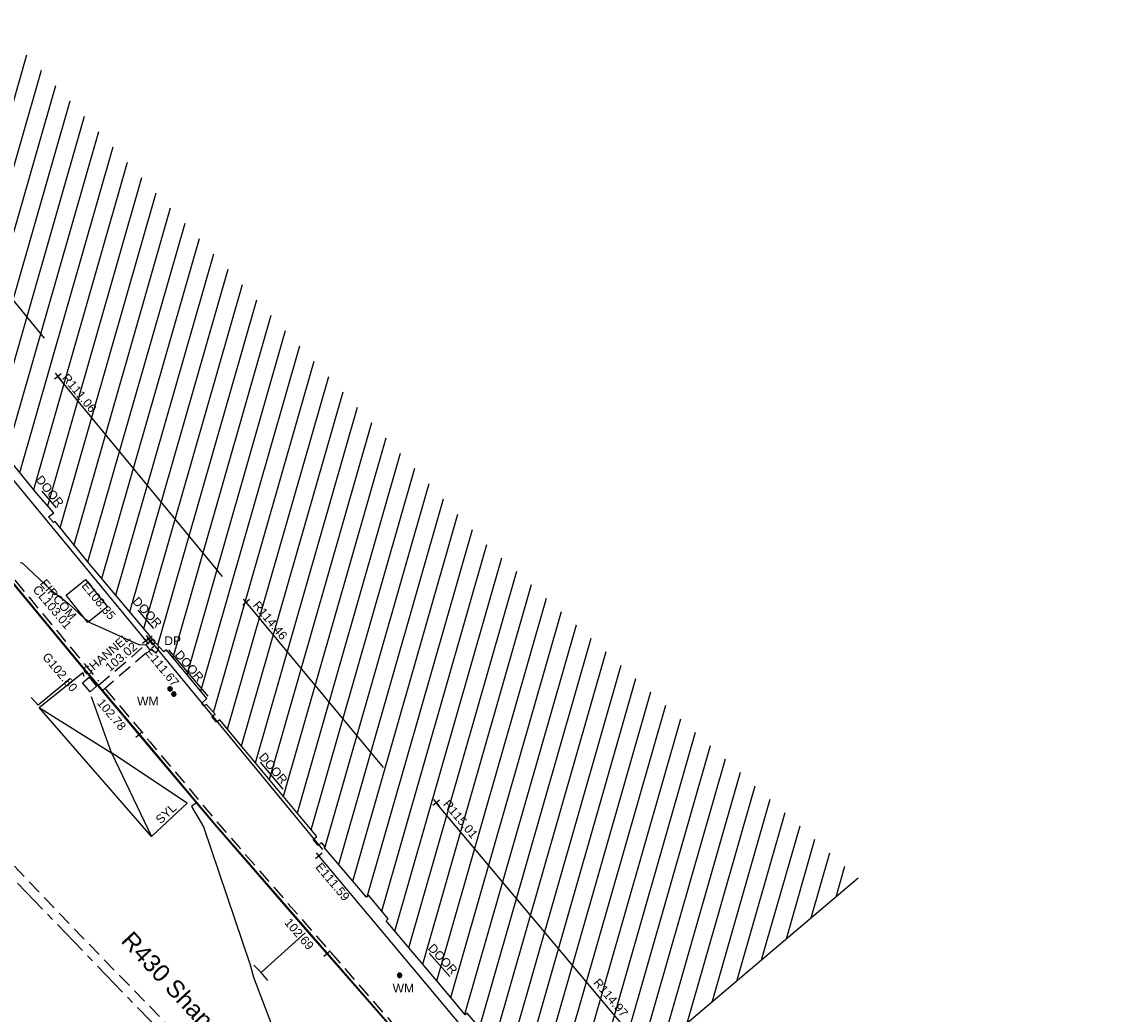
# Model space of a CAD drawing. Extents: x 635157 to 635442, y 694407 to 694910.
# Tile 82 of 103: x 635325 to 635363, y 694593 to 694627. Entities that reach past the tile are written whole.
import ezdxf

# ---------------------------------------------------------------- set-up
doc = ezdxf.new("R2010")
doc.units = 0
doc.header["$MEASUREMENT"] = 0
doc.linetypes.add('CENTER', pattern=[2, 1.25, -0.25, 0.25, -0.25])
doc.linetypes.add('DASHED', pattern=[0.75, 0.5, -0.25])
doc.layers.get('0').update_dxf_attribs({"color": 12, "linetype": 'CONTINUOUS'})
for name, color, linetype in [('BUILDING', 5, 'CONTINUOUS'), ('CHANGE_OF_SURFACE', 7, 'DASHED'), ('CHANNEL', 151, 'DASHED'), ('CHANNEL_LVL', 151, 'CONTINUOUS'), ('CHANNEL_TXT', 151, 'CONTINUOUS'), ('CONTOURS_INDEX', 4, 'CONTINUOUS'), ('CONTOURS_MINOR', 132, 'CONTINUOUS'), ('DOOR', 7, 'CONTINUOUS'), ('DOOR_TXT', 7, 'CONTINUOUS'), ('DOWNPIPE', 151, 'CONTINUOUS'), ('DOWNPIPE_TXT', 151, 'CONTINUOUS'), ('EAVE', 3, 'CONTINUOUS'), ('EAVE_LVL', 3, 'CONTINUOUS'), ('EIRCOM_COVER', 3, 'CONTINUOUS'), ('EIRCOM_COVER_RMK', 3, 'CONTINUOUS'), ('GULLY', 151, 'CONTINUOUS'), ('GULLY_LVL', 151, 'CONTINUOUS'), ('HATCHING', 4, 'CONTINUOUS'), ('KERB_BOTTOM', 172, 'CONTINUOUS'), ('KERB_BOTTOM_LVL', 172, 'CONTINUOUS'), ('KERB_TOP', 2, 'CONTINUOUS'), ('MARKINGS_DASHED_WHITE', 9, 'DASHED'), ('MARKINGS_WHITE_LINE', 9, 'CONTINUOUS'), ('MARKINGS_YELLOW_LINE', 9, 'CONTINUOUS'), ('MARKINGS_YELLOW_LINE_TXT', 9, 'CONTINUOUS'), ('RIDGE', 6, 'CONTINUOUS'), ('RIDGE_LVL', 6, 'CONTINUOUS'), ('ROAD_CROWNLINE', 212, 'CENTER'), ('TEXT_RMK', 7, 'CONTINUOUS'), ('WATER_METER', 5, 'CONTINUOUS'), ('WATER_METER_TXT', 5, 'CONTINUOUS')]:
    doc.layers.add(name, color=color, linetype=linetype)
doc.styles.add('Arial', font='arial.ttf')

# ---------------------------------------------------------------- blocks, each defined once
blk = doc.blocks.new('MH_CIR2')
at = {"color": 0, "linetype": 'ByBlock', "flags": 128}
for points in [[(0.5, 0), (0.475, 0.154), (0.404, 0.293), (0.293, 0.404), (0.154, 0.475), (0, 0.5), (-0.154, 0.475), (-0.293, 0.404), (-0.404, 0.293), (-0.475, 0.154), (-0.5, 0), (-0.475, -0.154), (-0.404, -0.293), (-0.293, -0.404), (-0.154, -0.475), (0, -0.5), (0.154, -0.475), (0.293, -0.404), (0.404, -0.293), (0.475, -0.154)], [(-0.499, -0.033), (0.033, 0.499)], [(-0.496, 0.06), (-0.06, 0.496)], [(-0.488, -0.111), (0.111, 0.488)], [(-0.467, -0.18), (0.18, 0.467)], [(-0.467, 0.179), (-0.179, 0.467)], [(-0.438, -0.241), (0.241, 0.438)], [(-0.403, -0.296), (0.296, 0.403)], [(-0.362, -0.345), (0.345, 0.362)], [(-0.315, -0.388), (0.388, 0.315)], [(-0.263, -0.425), (0.425, 0.263)], [(-0.204, -0.456), (0.456, 0.204)], [(-0.138, -0.48), (0.48, 0.138)], [(-0.064, -0.496), (0.496, 0.064)], [(0.5, 0), (0.475, -0.154)], [(0.022, -0.5), (0.5, -0.022)], [(0.128, -0.483), (0.483, -0.128)], [(0.305, -0.396), (0.396, -0.305)]]:
    blk.add_lwpolyline(points, dxfattribs=at)
blk = doc.blocks.new('MH_CIR1')
at = {"color": 0, "linetype": 'ByBlock', "flags": 128}
for points in [[(0.5, 0), (0.475, 0.154), (0.404, 0.293), (0.293, 0.404), (0.154, 0.475), (0, 0.5), (-0.154, 0.475), (-0.293, 0.404), (-0.404, 0.293), (-0.475, 0.154), (-0.5, 0), (-0.475, -0.154), (-0.404, -0.293), (-0.293, -0.404), (-0.154, -0.475), (0, -0.5), (0.154, -0.475), (0.293, -0.404), (0.404, -0.293), (0.475, -0.154)], [(0.49, 0), (0.466, 0.151), (0.396, 0.288), (0.288, 0.396), (0.151, 0.466), (0, 0.49), (-0.151, 0.466), (-0.288, 0.396), (-0.396, 0.288), (-0.466, 0.151), (-0.49, 0), (-0.466, -0.151), (-0.396, -0.288), (-0.288, -0.396), (-0.151, -0.466), (0, -0.49), (0.151, -0.466), (0.288, -0.396), (0.396, -0.288), (0.466, -0.151)], [(0.471, 0), (0.448, 0.145), (0.381, 0.276), (0.276, 0.381), (0.145, 0.448), (0, 0.471), (-0.145, 0.448), (-0.276, 0.381), (-0.381, 0.276), (-0.448, 0.145), (-0.471, 0), (-0.448, -0.145), (-0.381, -0.276), (-0.276, -0.381), (-0.145, -0.448), (0, -0.471), (0.145, -0.448), (0.276, -0.381), (0.381, -0.276), (0.448, -0.145)], [(0.471, 0), (0.448, -0.145)], [(0.49, 0), (0.466, -0.151)], [(0.5, 0), (0.475, -0.154)]]:
    blk.add_lwpolyline(points, dxfattribs=at)
blk = doc.blocks.new('SPOT')
at = {"color": 0, "linetype": 'ByBlock', "flags": 128}
for points in [[(-0.5, 0), (0.5, 0)], [(0, 0.5), (0, -0.5)]]:
    blk.add_lwpolyline(points, dxfattribs=at)

msp = doc.modelspace()

# ---------------------------------------------------------------- hatches: boundary and pattern name
at = {"layer": 'HATCHING'}
h = msp.add_hatch(dxfattribs=at)
h.set_pattern_fill('ANSI31', color=256, scale=5, angle=29)
h.paths.add_polyline_path([(635383.126, 694537.127), (635382.391, 694536.475), (635381.168, 694537.559), (635378.803, 694539.603), (635377.697, 694540.605), (635376.515, 694541.589), (635376.514, 694541.59), (635376.065, 694542.029), (635373.987, 694543.865), (635373.671, 694544.157), (635373.693, 694544.198), (635373.551, 694544.328), (635373.524, 694544.32), (635373.178, 694544.642), (635373.159, 694544.718), (635372.124, 694545.63), (635372.1, 694545.61), (635371.283, 694546.33), (635371.227, 694546.318), (635369.901, 694547.492), (635369.938, 694547.529), (635369.546, 694547.897), (635369.499, 694547.853), (635368.188, 694549.046), (635368.212, 694549.07), (635368.073, 694549.191), (635368.092, 694549.213), (635367.926, 694549.353), (635367.877, 694549.313), (635367.688, 694549.495), (635364.724, 694552.073), (635361.764, 694554.59), (635361.016, 694555.235), (635357.697, 694551.62), (635390.62, 694521.424), (635394.389, 694524.659), (635390.764, 694528.774), (635386.933, 694532.877)])
h.paths.add_polyline_path([(635375.04, 694542.238), (635375.038, 694542.236), (635375.047, 694542.235)], flags=16)
h.paths.add_polyline_path([(635375.144, 694542.302), (635375.145, 694542.303), (635375.145, 694542.305)], flags=16)
h.paths.add_polyline_path([(635375.023, 694542.248), (635375.009, 694542.261), (635375.114, 694542.367), (635375.129, 694542.354)], flags=16)
h.paths.add_polyline_path([(635374.783, 694542.419), (635374.781, 694542.417), (635374.79, 694542.416)], flags=16)
h.paths.add_polyline_path([(635374.887, 694542.483), (635374.888, 694542.484), (635374.888, 694542.486)], flags=16)
h.paths.add_polyline_path([(635374.766, 694542.429), (635374.752, 694542.442), (635374.857, 694542.548), (635374.872, 694542.535)], flags=16)
h.paths.add_polyline_path([(635392.055, 694548.539), (635387.634, 694544.147), (635388.401, 694543.446), (635391.278, 694540.784), (635393.592, 694538.676), (635395.105, 694537.24), (635396.963, 694535.426), (635399.097, 694533.362), (635400.928, 694531.6), (635403.176, 694529.45), (635405.722, 694526.928), (635409.553, 694522.994), (635413.791, 694527.117)])
h.paths.add_polyline_path([(635375.884, 694562.701), (635372.131, 694558.679), (635373.989, 694556.946), (635376.276, 694554.813), (635380.019, 694551.291), (635381.717, 694549.708), (635383.835, 694547.728), (635385.857, 694545.85), (635390.685, 694550.853)])
h.paths.add_polyline_path([(635363.024, 694587.399), (635356.617, 694581.318), (635356.773, 694581.157), (635356.004, 694580.237), (635355.585, 694579.218), (635355.426, 694578.119), (635355.577, 694577.002), (635355.984, 694576.012), (635356.678, 694575.139), (635356.485, 694574.958), (635356.693, 694574.735), (635356.754, 694574.799), (635358.757, 694572.674), (635358.7, 694572.622), (635358.909, 694572.399), (635358.962, 694572.456), (635360.656, 694570.655), (635361.072, 694570.225), (635361.009, 694570.162), (635361.215, 694569.938), (635361.283, 694569.994), (635363.472, 694567.669), (635363.411, 694567.617), (635363.617, 694567.394), (635363.675, 694567.448), (635365.854, 694565.13), (635365.798, 694565.078), (635366.007, 694564.862), (635366.068, 694564.916), (635367.636, 694563.237), (635368.156, 694562.701), (635368.092, 694562.642), (635368.313, 694562.412), (635368.377, 694562.463), (635370.712, 694560.002), (635370.654, 694559.955), (635370.864, 694559.74), (635376.69, 694565.287)])
h.paths.add_polyline_path([(635340.843, 694609.097), (635310.668, 694641.242), (635260.998, 694711.13), (635254.794, 694707.967), (635254.982, 694707.577), (635255.037, 694707.594), (635255.163, 694707.314), (635255.303, 694707.369), (635255.766, 694706.482), (635255.619, 694706.411), (635256.092, 694705.42), (635256.628, 694704.271), (635257.33, 694702.895), (635257.783, 694701.937), (635258.364, 694700.775), (635258.996, 694699.481), (635259.124, 694699.553), (635259.626, 694698.518), (635259.497, 694698.455), (635260.193, 694697.018), (635260.144, 694696.981), (635260.329, 694696.616), (635260.381, 694696.631), (635261.009, 694695.748), (635262.602, 694693.558), (635263.275, 694692.54), (635263.528, 694692.702), (635264.494, 694691.381), (635264.227, 694691.194), (635264.297, 694691.118), (635264.252, 694691.086), (635265.225, 694689.727), (635267.498, 694686.442), (635267.479, 694686.428), (635267.607, 694686.268), (635267.788, 694686.376), (635269.1, 694684.707), (635268.869, 694684.547), (635269.504, 694683.685), (635269.543, 694683.712), (635270.354, 694682.607), (635270.491, 694682.511), (635270.671, 694682.43), (635270.847, 694682.401), (635271.107, 694682.488), (635271.918, 694681.42), (635272.84, 694680.278), (635272.364, 694679.954), (635272.854, 694679.329), (635272.812, 694679.297), (635272.932, 694679.124), (635273.014, 694679.177), (635273.648, 694678.217), (635273.694, 694678.243), (635274.241, 694677.393), (635274.322, 694677.452), (635274.91, 694676.606), (635274.861, 694676.575), (635274.92, 694676.482), (635276.416, 694674.246), (635277.193, 694673.114), (635278.058, 694671.847), (635279.242, 694670.079), (635279.079, 694669.979), (635279.249, 694669.748), (635279.32, 694669.803), (635279.542, 694669.455), (635279.651, 694669.54), (635282.053, 694666.055), (635281.964, 694665.988), (635282.084, 694665.805), (635282.134, 694665.84), (635282.536, 694665.275), (635282.487, 694665.236), (635282.613, 694665.058), (635282.682, 694665.104), (635283.819, 694663.481), (635283.741, 694663.42), (635283.859, 694663.248), (635283.93, 694663.291), (635284.117, 694662.979), (635284.029, 694662.9), (635284.165, 694662.734), (635284.275, 694662.815), (635285.778, 694660.802), (635285.666, 694660.718), (635285.705, 694660.654), (635285.764, 694660.703), (635286.193, 694660.137), (635286.93, 694659.112), (635288.509, 694656.867), (635289.051, 694656.088), (635290.225, 694654.445), (635290.724, 694653.781), (635292.372, 694651.445), (635293.989, 694649.178), (635296.004, 694646.335), (635295.947, 694646.294), (635296.987, 694644.887), (635298.142, 694643.179), (635299.048, 694641.89), (635299.21, 694641.681), (635300.475, 694640.048), (635301.031, 694639.284), (635302.386, 694637.532), (635304.433, 694634.847), (635304.403, 694634.821), (635304.583, 694634.617), (635304.626, 694634.651), (635306.232, 694632.553), (635306.822, 694631.695), (635306.918, 694631.74), (635306.955, 694631.718), (635307.058, 694631.782), (635307.945, 694630.615), (635308.029, 694630.507), (635308.555, 694629.816), (635308.651, 694629.703), (635308.717, 694629.612), (635309.21, 694628.764), (635309.273, 694628.57), (635309.343, 694628.377), (635309.955, 694627.62), (635311.07, 694628.5), (635311.462, 694627.992), (635311.401, 694627.955), (635311.521, 694627.794), (635311.582, 694627.838), (635312.298, 694626.916), (635312.23, 694626.858), (635312.347, 694626.703), (635312.411, 694626.747), (635313.011, 694625.977), (635312.943, 694625.923), (635313.061, 694625.762), (635313.122, 694625.806), (635313.639, 694625.127), (635313.58, 694625.083), (635313.691, 694624.924), (635313.764, 694624.97), (635314.35, 694624.186), (635314.284, 694624.142), (635314.403, 694623.987), (635314.462, 694624.024), (635315.019, 694623.294), (635314.962, 694623.257), (635315.075, 694623.095), (635315.122, 694623.129), (635315.752, 694622.303), (635315.693, 694622.247), (635315.82, 694622.102), (635315.889, 694622.154), (635316.357, 694621.544), (635317.722, 694619.845), (635318.742, 694618.632), (635319.225, 694618.053), (635319.524, 694617.632), (635320.928, 694615.953), (635322.544, 694614.007), (635323.254, 694613.14), (635323.203, 694613.102), (635323.369, 694612.916), (635323.489, 694613.036), (635325.36, 694610.767), (635325.953, 694610.086), (635325.771, 694609.939), (635325.938, 694609.75), (635326.002, 694609.776), (635327.112, 694608.412), (635328.448, 694606.818), (635329.242, 694605.88), (635329.34, 694605.73), (635329.773, 694605.271), (635329.862, 694605.34), (635331.264, 694603.652), (635331.085, 694603.49), (635331.153, 694603.397), (635331.247, 694603.446), (635331.543, 694603.11), (635331.433, 694603.021), (635331.597, 694602.826), (635331.705, 694602.906), (635332.418, 694602.056), (635332.994, 694601.365), (635335.075, 694598.87), (635334.94, 694598.76), (635335.115, 694598.559), (635335.237, 694598.656), (635335.362, 694598.51), (635335.332, 694598.483), (635336.798, 694596.765), (635336.874, 694596.826), (635337.55, 694596.014), (635337.477, 694595.946), (635339.6, 694593.424), (635340.215, 694592.695), (635340.284, 694592.75), (635340.984, 694591.926), (635340.903, 694591.872), (635341.801, 694590.804), (635341.881, 694590.867), (635342.556, 694590.041), (635342.482, 694589.987), (635343.585, 694588.723), (635344.318, 694589.348), (635353.835, 694597.429)])
h.paths.add_polyline_path([(635382.744, 694536.758), (635383.892, 694535.484), (635384.233, 694535.791), (635383.086, 694537.065)], flags=24)
h.paths.add_polyline_path([(635381.965, 694534.404), (635383.024, 694533.025), (635383.388, 694533.305), (635382.33, 694534.683)], flags=24)
h.paths.add_polyline_path([(635372.431, 694540.666), (635373.727, 694539.508), (635374.034, 694539.851), (635372.738, 694541.009)], flags=24)
h.paths.add_polyline_path([(635365.816, 694546.463), (635367.09, 694545.282), (635367.402, 694545.619), (635366.128, 694546.8)], flags=24)
h.paths.add_polyline_path([(635359.556, 694551.748), (635360.86, 694550.599), (635361.164, 694550.944), (635359.86, 694552.093)], flags=24)
h.paths.add_polyline_path([(635393.406, 694524.392), (635394.138, 694524.392), (635394.138, 694524.842), (635393.406, 694524.842)], flags=24)
h.paths.add_polyline_path([(635373.073, 694543.169), (635373.806, 694543.169), (635373.806, 694543.619), (635373.073, 694543.619)], flags=24)
h.paths.add_polyline_path([(635366.503, 694549.035), (635367.235, 694549.035), (635367.235, 694549.485), (635366.503, 694549.485)], flags=24)
h.paths.add_polyline_path([(635374.002, 694541.799), (635374.897, 694541.799), (635374.897, 694542.249), (635374.002, 694542.249)], flags=24)
h.paths.add_polyline_path([(635380.612, 694536.067), (635382.608, 694536.067), (635382.608, 694536.533), (635380.612, 694536.533)], flags=24)
h.paths.add_polyline_path([(635361.368, 694554.115), (635362.457, 694553.216), (635362.753, 694553.576), (635361.664, 694554.474)], flags=24)
h.paths.add_polyline_path([(635371.614, 694545.258), (635372.643, 694544.29), (635372.962, 694544.629), (635371.933, 694545.597)], flags=24)
h.paths.add_polyline_path([(635378.099, 694539.452), (635379.136, 694538.494), (635379.452, 694538.836), (635378.415, 694539.794)], flags=24)
h.paths.add_polyline_path([(635385.395, 694533.514), (635386.396, 694532.517), (635386.725, 694532.847), (635385.724, 694533.844)], flags=24)
h.paths.add_polyline_path([(635389.274, 694529.463), (635390.229, 694528.423), (635390.572, 694528.738), (635389.616, 694529.778)], flags=24)
h.paths.add_polyline_path([(635387.681, 694544.171), (635388.946, 694543.014), (635389.256, 694543.353), (635387.991, 694544.51)], flags=24)
h.paths.add_polyline_path([(635394.829, 694537.606), (635396.057, 694536.41), (635396.378, 694536.74), (635395.149, 694537.936)], flags=24)
h.paths.add_polyline_path([(635408.09, 694524.636), (635409.301, 694523.422), (635409.627, 694523.747), (635408.416, 694524.961)], flags=24)
h.paths.add_polyline_path([(635390.548, 694545.749), (635391.829, 694544.575), (635392.14, 694544.914), (635390.859, 694546.088)], flags=24)
h.paths.add_polyline_path([(635397.846, 694539.777), (635399.094, 694538.569), (635399.414, 694538.899), (635398.166, 694540.108)], flags=24)
h.paths.add_polyline_path([(635404.16, 694532.598), (635405.384, 694531.365), (635405.71, 694531.689), (635404.486, 694532.922)], flags=24)
h.paths.add_polyline_path([(635394.539, 694537.736), (635395.271, 694537.736), (635395.271, 694538.186), (635394.539, 694538.186)], flags=25)
h.paths.add_polyline_path([(635390.658, 694541.517), (635391.702, 694540.565), (635392.015, 694540.909), (635390.972, 694541.861)], flags=24)
h.paths.add_polyline_path([(635398.212, 694534.418), (635399.253, 694533.464), (635399.568, 694533.807), (635398.526, 694534.761)], flags=24)
h.paths.add_polyline_path([(635406.678, 694526.264), (635407.691, 694525.28), (635408.016, 694525.614), (635407.002, 694526.598)], flags=24)
h.paths.add_polyline_path([(635372.537, 694558.388), (635373.787, 694557.214), (635374.102, 694557.549), (635372.852, 694558.723)], flags=24)
h.paths.add_polyline_path([(635375.46, 694560.145), (635376.727, 694558.956), (635377.042, 694559.292), (635375.774, 694560.48)], flags=24)
h.paths.add_polyline_path([(635385.524, 694550.725), (635386.792, 694549.536), (635387.106, 694549.872), (635385.839, 694551.06)], flags=24)
h.paths.add_polyline_path([(635385.34, 694546.201), (635386.072, 694546.201), (635386.072, 694546.651), (635385.34, 694546.651)], flags=25)
h.paths.add_polyline_path([(635372.71, 694558.5), (635374.473, 694558.5), (635374.473, 694558.966), (635372.71, 694558.966)], flags=24)
h.paths.add_polyline_path([(635375.135, 694556.049), (635376.179, 694555.097), (635376.493, 694555.441), (635375.449, 694556.393)], flags=24)
h.paths.add_polyline_path([(635381.928, 694549.628), (635382.961, 694548.665), (635383.279, 694549.006), (635382.245, 694549.968)], flags=24)
h.paths.add_polyline_path([(635368.921, 694560.667), (635370.096, 694559.419), (635370.431, 694559.735), (635369.255, 694560.983)], flags=9)
h.paths.add_polyline_path([(635373.432, 694566.114), (635374.592, 694564.82), (635374.934, 694565.126), (635373.775, 694566.421)], flags=24)
h.paths.add_polyline_path([(635358.701, 694582.255), (635359.861, 694580.96), (635360.203, 694581.267), (635359.044, 694582.561)], flags=24)
h.paths.add_polyline_path([(635371.083, 694559.997), (635372.004, 694559.085), (635372.332, 694559.415), (635371.411, 694560.327)], flags=9)
h.paths.add_polyline_path([(635358.317, 694572.055), (635359.314, 694571.088), (635359.638, 694571.422), (635358.641, 694572.389)], flags=25)
h.paths.add_polyline_path([(635359.634, 694572.058), (635360.605, 694571.032), (635360.943, 694571.352), (635359.972, 694572.378)], flags=24)
h.paths.add_polyline_path([(635366.612, 694564.608), (635367.582, 694563.581), (635367.921, 694563.901), (635366.951, 694564.928)], flags=24)
h.paths.add_polyline_path([(635277.397, 694671.63), (635278.358, 694670.21), (635278.738, 694670.467), (635277.778, 694671.887)], flags=25)
h.paths.add_polyline_path([(635289.693, 694653.977), (635290.679, 694652.575), (635291.055, 694652.839), (635290.068, 694654.241)], flags=25)
h.paths.add_polyline_path([(635321.171, 694614.358), (635322.266, 694613.039), (635322.619, 694613.332), (635321.524, 694614.652)], flags=25)
h.paths.add_polyline_path([(635326.786, 694607.556), (635327.879, 694606.235), (635328.233, 694606.528), (635327.141, 694607.849)], flags=25)
h.paths.add_polyline_path([(635334.893, 694597.806), (635335.995, 694596.492), (635336.347, 694596.787), (635335.245, 694598.101)], flags=25)
h.paths.add_polyline_path([(635328.987, 694605.239), (635330.079, 694603.916), (635330.433, 694604.209), (635329.342, 694605.531)], flags=25)
h.paths.add_polyline_path([(635310.623, 694628.146), (635311.638, 694626.764), (635312.009, 694627.037), (635310.993, 694628.418)], flags=25)
h.paths.add_polyline_path([(635308.013, 694629.017), (635309.051, 694627.653), (635309.417, 694627.931), (635308.379, 694629.296)], flags=25)
h.paths.add_polyline_path([(635287.822, 694656.716), (635288.803, 694655.31), (635289.18, 694655.573), (635288.199, 694656.979)], flags=25)
h.paths.add_polyline_path([(635289.3, 694661.422), (635290.306, 694660.008), (635290.674, 694660.27), (635289.668, 694661.684)], flags=24)
h.paths.add_polyline_path([(635287.328, 694664.72), (635288.335, 694663.307), (635288.703, 694663.569), (635287.696, 694664.982)], flags=24)
h.paths.add_polyline_path([(635276.791, 694679.468), (635277.799, 694678.053), (635278.174, 694678.32), (635277.165, 694679.735)], flags=24)
h.paths.add_polyline_path([(635263.589, 694698.107), (635264.562, 694696.668), (635264.943, 694696.925), (635263.969, 694698.365)], flags=24)
h.paths.add_polyline_path([(635300.234, 694646.926), (635301.227, 694645.5), (635301.604, 694645.763), (635300.611, 694647.189)], flags=24)
h.paths.add_polyline_path([(635314.377, 694630.573), (635315.421, 694629.184), (635315.789, 694629.46), (635314.745, 694630.85)], flags=24)
h.paths.add_polyline_path([(635302.728, 694644.374), (635303.77, 694642.983), (635304.138, 694643.258), (635303.097, 694644.65)], flags=24)
h.paths.add_polyline_path([(635306.117, 694640.277), (635307.141, 694638.874), (635307.513, 694639.145), (635306.488, 694640.548)], flags=24)
h.paths.add_polyline_path([(635321.417, 694621.193), (635322.521, 694619.851), (635322.876, 694620.143), (635321.772, 694621.485)], flags=24)
h.paths.add_polyline_path([(635326.11, 694614.754), (635327.214, 694613.412), (635327.569, 694613.704), (635326.465, 694615.046)], flags=24)
h.paths.add_polyline_path([(635332.721, 694606.876), (635333.831, 694605.539), (635334.185, 694605.833), (635333.075, 694607.17)], flags=24)
h.paths.add_polyline_path([(635339.319, 694599.986), (635340.436, 694598.655), (635340.788, 694598.95), (635339.671, 694600.282)], flags=24)
h.paths.add_polyline_path([(635344.525, 694593.796), (635345.642, 694592.464), (635345.994, 694592.759), (635344.877, 694594.091)], flags=24)
h.paths.add_polyline_path([(635344.311, 694589.488), (635345.109, 694588.467), (635345.476, 694588.754), (635344.677, 694589.775)], flags=9)
h.paths.add_polyline_path([(635323.733, 694611.065), (635324.661, 694609.969), (635325.016, 694610.27), (635324.088, 694611.366)], flags=25)
h.paths.add_polyline_path([(635296.758, 694643.381), (635297.593, 694642.213), (635297.971, 694642.483), (635297.136, 694643.651)], flags=25)
h.paths.add_polyline_path([(635294.822, 694647.95), (635295.559, 694647.95), (635295.559, 694648.416), (635294.822, 694648.416)], flags=25)
h.paths.add_polyline_path([(635290.196, 694654.343), (635290.928, 694654.343), (635290.928, 694654.793), (635290.196, 694654.793)], flags=25)
h.paths.add_polyline_path([(635294.588, 694648.28), (635295.32, 694648.28), (635295.32, 694648.73), (635294.588, 694648.73)], flags=25)
h.paths.add_polyline_path([(635306.518, 694632.205), (635307.25, 694632.205), (635307.25, 694632.655), (635306.518, 694632.655)], flags=24)
h.paths.add_polyline_path([(635317.842, 694619.703), (635318.574, 694619.703), (635318.574, 694620.153), (635317.842, 694620.153)], flags=25)
h.paths.add_polyline_path([(635329.711, 694605.428), (635330.444, 694605.428), (635330.444, 694605.878), (635329.711, 694605.878)], flags=24)
h.paths.add_polyline_path([(635343.261, 694589.056), (635343.993, 694589.056), (635343.993, 694589.506), (635343.261, 694589.506)], flags=25)
h.paths.add_polyline_path([(635309.576, 694628.379), (635310.617, 694628.379), (635310.617, 694628.844), (635309.576, 694628.844)], flags=24)
h.paths.add_polyline_path([(635340.2, 694590.968), (635341.541, 694589.522), (635341.882, 694589.838), (635340.541, 694591.284)], flags=25)
h.paths.add_polyline_path([(635340.442, 694591.192), (635341.687, 694589.849), (635342.028, 694590.166), (635340.783, 694591.509)], flags=25)
h.paths.add_polyline_path([(635286.101, 694660.506), (635286.917, 694659.353), (635287.297, 694659.622), (635286.481, 694660.775)], flags=24)
h.paths.add_polyline_path([(635289.117, 694656.561), (635289.897, 694655.383), (635290.285, 694655.64), (635289.505, 694656.818)], flags=24)
h.paths.add_polyline_path([(635292.723, 694652.123), (635293.489, 694650.936), (635293.88, 694651.188), (635293.115, 694652.375)], flags=24)
h.paths.add_polyline_path([(635295.154, 694647.899), (635295.962, 694646.741), (635296.343, 694647.007), (635295.536, 694648.166)], flags=24)
h.paths.add_polyline_path([(635301.236, 694639.307), (635302.063, 694638.162), (635302.44, 694638.434), (635301.614, 694639.58)], flags=24)
h.paths.add_polyline_path([(635305.299, 694634.449), (635306.127, 694633.305), (635306.504, 694633.578), (635305.676, 694634.722)], flags=24)
h.paths.add_polyline_path([(635308.082, 694631.11), (635308.937, 694629.986), (635309.308, 694630.268), (635308.453, 694631.392)], flags=24)
h.paths.add_polyline_path([(635311.392, 694628.453), (635312.221, 694627.31), (635312.598, 694627.583), (635311.768, 694628.726)], flags=24)
h.paths.add_polyline_path([(635312.542, 694627.118), (635313.388, 694625.987), (635313.761, 694626.267), (635312.914, 694627.397)], flags=24)
h.paths.add_polyline_path([(635316.603, 694621.593), (635317.465, 694620.474), (635317.834, 694620.758), (635316.972, 694621.877)], flags=24)
h.paths.add_polyline_path([(635319.39, 694617.975), (635320.316, 694616.908), (635320.668, 694617.214), (635319.742, 694618.28)], flags=24)
h.paths.add_polyline_path([(635322.822, 694613.451), (635323.56, 694613.451), (635323.56, 694613.917), (635322.822, 694613.917)], flags=25)
h.paths.add_polyline_path([(635325.193, 694611.233), (635326.081, 694610.134), (635326.443, 694610.427), (635325.555, 694611.526)], flags=24)
h.paths.add_polyline_path([(635328.547, 694606.999), (635329.5, 694605.957), (635329.844, 694606.271), (635328.891, 694607.313)], flags=24)
h.paths.add_polyline_path([(635330.018, 694605.16), (635330.94, 694604.09), (635331.293, 694604.393), (635330.371, 694605.464)], flags=24)
h.paths.add_polyline_path([(635332.93, 694601.622), (635333.842, 694600.543), (635334.197, 694600.844), (635333.286, 694601.923)], flags=24)
h.paths.add_polyline_path([(635338.789, 694594.985), (635339.747, 694593.947), (635340.09, 694594.263), (635339.131, 694595.301)], flags=24)
h.paths.add_polyline_path([(635271.708, 694679.383), (635272.751, 694678.025), (635273.109, 694678.301), (635272.066, 694679.658)], flags=25)
h.paths.add_polyline_path([(635283.749, 694662.265), (635284.714, 694660.848), (635285.094, 694661.106), (635284.129, 694662.524)], flags=25)
h.paths.add_polyline_path([(635267.26, 694685.32), (635268.305, 694683.96), (635268.669, 694684.24), (635267.625, 694685.6)], flags=25)
h.paths.add_polyline_path([(635258.819, 694698.181), (635259.576, 694696.643), (635259.989, 694696.846), (635259.231, 694698.384)], flags=25)
h.paths.add_polyline_path([(635254.141, 694707.654), (635254.898, 694706.116), (635255.31, 694706.319), (635254.553, 694707.857)], flags=9)
h.paths.add_polyline_path([(635261.038, 694702.064), (635261.816, 694700.513), (635262.22, 694700.715), (635261.442, 694702.266)], flags=24)
h.paths.add_polyline_path([(635257.727, 694708.913), (635258.469, 694707.341), (635258.885, 694707.537), (635258.143, 694709.109)], flags=24)
h.paths.add_polyline_path([(635272.596, 694679.499), (635273.474, 694680.057), (635273.224, 694680.45), (635272.346, 694679.892)], flags=25)
h.paths.add_polyline_path([(635282.458, 694665.472), (635283.283, 694664.325), (635283.661, 694664.597), (635282.836, 694665.744)], flags=24)
h.paths.add_polyline_path([(635280.995, 694668.931), (635281.819, 694667.784), (635282.197, 694668.055), (635281.373, 694669.203)], flags=24)
h.paths.add_polyline_path([(635277.625, 694673.751), (635278.387, 694672.561), (635278.779, 694672.812), (635278.017, 694674.002)], flags=24)
h.paths.add_polyline_path([(635274.282, 694677.729), (635275.121, 694676.592), (635275.496, 694676.869), (635274.657, 694678.005)], flags=24)
h.paths.add_polyline_path([(635273.195, 694679.797), (635274.051, 694678.674), (635274.422, 694678.956), (635273.565, 694680.079)], flags=24)
h.paths.add_polyline_path([(635271.568, 694682.18), (635272.401, 694681.039), (635272.777, 694681.314), (635271.944, 694682.455)], flags=24)
h.paths.add_polyline_path([(635265.934, 694690.424), (635266.72, 694689.25), (635267.107, 694689.509), (635266.321, 694690.683)], flags=24)
h.paths.add_polyline_path([(635263.542, 694692.787), (635264.367, 694691.64), (635264.745, 694691.912), (635263.92, 694693.059)], flags=24)
h.paths.add_polyline_path([(635259.047, 694699.801), (635259.71, 694698.554), (635260.122, 694698.773), (635259.458, 694700.02)], flags=24)
h.paths.add_polyline_path([(635256.657, 694704.671), (635257.329, 694703.429), (635257.738, 694703.651), (635257.066, 694704.893)], flags=24)
h.paths.add_polyline_path([(635255.185, 694707.631), (635255.853, 694706.387), (635256.264, 694706.607), (635255.595, 694707.852)], flags=24)
h.paths.add_polyline_path([(635285.757, 694661.734), (635286.652, 694661.734), (635286.652, 694662.184), (635285.757, 694662.184)], flags=24)
h.paths.add_polyline_path([(635256.761, 694701.55), (635257.738, 694699.836), (635258.143, 694700.067), (635257.166, 694701.781)], flags=25)
h.paths.add_polyline_path([(635257.048, 694701.714), (635257.575, 694700.79), (635257.979, 694701.02), (635257.452, 694701.944)], flags=25)

# ---------------------------------------------------------------- linework, layer by layer
at = {"layer": 'BUILDING', "flags": 128}
for points in [[(635340.984, 694591.926), (635340.284, 694592.75), (635340.215, 694592.695), (635339.6, 694593.424), (635337.477, 694595.946), (635337.55, 694596.014), (635336.874, 694596.826), (635336.798, 694596.765), (635335.332, 694598.483), (635335.362, 694598.51), (635335.237, 694598.656), (635335.115, 694598.559), (635334.94, 694598.76), (635335.075, 694598.87), (635332.994, 694601.365), (635332.418, 694602.056), (635331.705, 694602.906), (635331.597, 694602.826), (635331.433, 694603.021), (635331.543, 694603.11), (635331.247, 694603.446), (635331.153, 694603.397), (635331.085, 694603.49), (635331.264, 694603.652), (635329.862, 694605.34), (635329.773, 694605.271), (635329.34, 694605.73), (635329.242, 694605.88), (635328.448, 694606.818), (635327.112, 694608.412), (635326.002, 694609.776), (635325.938, 694609.75), (635325.771, 694609.939), (635325.953, 694610.086), (635325.36, 694610.767), (635323.489, 694613.036)], [(635353.835, 694597.429), (635344.318, 694589.348)]]:
    msp.add_lwpolyline(points, dxfattribs=at)
at = {"layer": 'CHANGE_OF_SURFACE', "flags": 128}
for points in [[(635315.964, 694618.137), (635316.488, 694617.536), (635315.78, 694616.932), (635314.414, 694615.741), (635313.68, 694615.126), (635313.436, 694614.911), (635313.354, 694614.836), (635313.329, 694614.766), (635313.336, 694614.733), (635313.377, 694614.604), (635313.77, 694614.152), (635314.247, 694613.61), (635315.823, 694611.822), (635316.006, 694611.621), (635316.33, 694611.231), (635316.735, 694610.802), (635316.789, 694610.787), (635316.858, 694610.795), (635317.016, 694610.904), (635317.222, 694611.089), (635318.826, 694612.483), (635319.879, 694613.409), (635322.682, 694610.073), (635324.494, 694607.878), (635327.038, 694604.816), (635327.52, 694604.244)], [(635327.748, 694603.975), (635329.293, 694602.137), (635329.593, 694601.784), (635331.618, 694599.366), (635334.729, 694595.795), (635338.139, 694591.88), (635340.896, 694588.834), (635341.503, 694588.119), (635341.958, 694587.679)]]:
    msp.add_lwpolyline(points, dxfattribs=at)
at = {"layer": 'CHANNEL', "flags": 128}
for points in [[(635327.506, 694604.107), (635329.283, 694605.634)], [(635327.649, 694603.94), (635329.426, 694605.467)]]:
    msp.add_lwpolyline(points, dxfattribs=at)
at = {"layer": 'CONTOURS_INDEX', "flags": 128}
msp.add_lwpolyline([(635324.793, 694608.359), (635324.855, 694608.345), (635325.861, 694607.407), (635326.461, 694606.936), (635327.024, 694606.425), (635327.176, 694606.312), (635327.181, 694606.299), (635327.248, 694606.261), (635327.387, 694606.207), (635328.928, 694605.505), (635329.133, 694605.516), (635329.265, 694605.363), (635329.272, 694605.358), (635329.284, 694605.345), (635329.304, 694605.358), (635329.514, 694605.232), (635329.584, 694605.378), (635329.58, 694605.439), (635329.6, 694605.454)], dxfattribs=at)
at = {"layer": 'CONTOURS_MINOR', "flags": 128}
msp.add_lwpolyline([(635337.874, 694592.034), (635334.992, 694595.327), (635334.669, 694595.695), (635331.537, 694599.282), (635331.154, 694599.741), (635330.896, 694600.04), (635330.731, 694599.905), (635331.142, 694599.204), (635332.766, 694594.426), (635332.877, 694593.996), (635334.221, 694590.468)], dxfattribs=at)
at = {"layer": 'DOOR', "flags": 128}
for points in [[(635325.543, 694610.831), (635326.031, 694610.252)], [(635328.871, 694606.713), (635329.414, 694606.076)], [(635329.935, 694605.34), (635331.296, 694603.732)], [(635333.11, 694601.438), (635333.891, 694600.507)], [(635338.965, 694594.831), (635339.685, 694594.012)]]:
    msp.add_lwpolyline(points, dxfattribs=at)
at = {"layer": 'EAVE', "flags": 128}
for points in [[(635323.029, 694613.041), (635329.141, 694605.649)], [(635329.249, 694605.715), (635335.269, 694598.419)], [(635335.141, 694598.191), (635343.381, 694588.362)]]:
    msp.add_lwpolyline(points, dxfattribs=at)
at = {"layer": 'EIRCOM_COVER', "flags": 128}
msp.add_lwpolyline([(635326.381, 694607.228), (635327.054, 694607.768), (635327.812, 694606.822), (635327.139, 694606.282)], close=True, dxfattribs=at)
at = {"layer": 'GULLY', "flags": 128}
msp.add_lwpolyline([(635326.948, 694604.193), (635327.176, 694604.386), (635327.438, 694604.075), (635327.21, 694603.882)], close=True, dxfattribs=at)
at = {"layer": 'KERB_BOTTOM', "flags": 128}
msp.add_lwpolyline([(635349.803, 694586.284), (635349.151, 694586.037), (635348.538, 694585.889), (635347.727, 694585.811), (635347.218, 694585.752), (635346.418, 694585.71), (635345.551, 694585.703), (635344.683, 694585.708), (635343.926, 694585.705), (635342.7, 694586.804), (635342.111, 694587.373), (635341.435, 694588.027), (635340.322, 694589.271), (635338.038, 694591.823), (635335.428, 694594.808), (635334.683, 694595.661), (635331.536, 694599.279), (635328.914, 694602.395), (635328.269, 694603.161), (635326.962, 694604.706), (635324.414, 694607.782)], dxfattribs=at)
at = {"layer": 'KERB_TOP', "flags": 128}
msp.add_lwpolyline([(635349.791, 694586.304), (635349.146, 694586.044), (635348.536, 694585.936), (635347.729, 694585.818), (635347.246, 694585.767), (635346.386, 694585.722), (635345.813, 694585.713), (635344.951, 694585.73), (635343.935, 694585.737), (635342.71, 694586.813), (635341.43, 694588.051), (635340.822, 694588.768), (635338.065, 694591.814), (635334.654, 694595.73), (635331.543, 694599.301), (635329.517, 694601.72), (635329.217, 694602.073), (635327.609, 694603.985), (635326.962, 694604.752), (635324.418, 694607.814)], dxfattribs=at)
at = {"layer": 'MARKINGS_DASHED_WHITE', "flags": 128}
msp.add_lwpolyline([(635314.845, 694608.244), (635318.629, 694604.093), (635326.913, 694595.404), (635335.078, 694587.037), (635340.212, 694582.027), (635348.756, 694573.706), (635355.519, 694567.402), (635362.002, 694561.583), (635370.435, 694553.951), (635378.967, 694546.407), (635387.224, 694538.74), (635393.798, 694532.215), (635399.967, 694525.73), (635407.685, 694516.798), (635413.095, 694510.244), (635419.86, 694501.51)], dxfattribs=at)
at = {"layer": 'MARKINGS_WHITE_LINE', "flags": 128}
for points in [[(635326.524, 694604.333), (635325.416, 694603.414), (635325.175, 694603.684)], [(635334.668, 694595.527), (635333.144, 694594.159)], [(635333.369, 694593.88), (635333.144, 694594.159), (635332.886, 694594.406)]]:
    msp.add_lwpolyline(points, dxfattribs=at)
at = {"layer": 'MARKINGS_YELLOW_LINE', "flags": 128}
for points in [[(635330.582, 694600.021), (635329.345, 694598.863), (635325.445, 694603.335), (635326.957, 694604.554)], [(635327.007, 694604.415), (635326.957, 694604.554)], [(635330.582, 694600.021), (635327.95, 694601.772), (635327.259, 694603.708)], [(635325.445, 694603.335), (635327.95, 694601.772), (635329.345, 694598.863)]]:
    msp.add_lwpolyline(points, dxfattribs=at)
at = {"layer": 'RIDGE', "flags": 128}
for points in [[(635325.629, 694616.135), (635321.318, 694621.375)], [(635331.798, 694607.874), (635326.097, 694614.806)], [(635332.619, 694606.98), (635337.367, 694601.262)], [(635345.779, 694592.203), (635339.213, 694600.034)]]:
    msp.add_lwpolyline(points, dxfattribs=at)
at = {"layer": 'ROAD_CROWNLINE', "flags": 128}
msp.add_lwpolyline([(635419.671, 694501.303), (635416.011, 694506.14), (635415.688, 694506.568), (635412.325, 694510.794), (635409.757, 694513.943), (635406.514, 694517.919), (635403.309, 694521.584), (635399.786, 694525.612), (635396.604, 694529.001), (635393.678, 694532.117), (635389.613, 694536.149), (635387.129, 694538.612), (635382.343, 694543.013), (635378.845, 694546.23), (635374.913, 694549.706), (635370.468, 694553.635), (635367.442, 694556.352), (635361.957, 694561.277), (635360.005, 694563.038), (635352.582, 694569.738), (635352.46, 694569.848), (635345.364, 694576.659), (635341.352, 694580.51), (635338.187, 694583.623), (635331.587, 694590.115), (635331.072, 694590.649), (635324.124, 694597.841), (635321.685, 694600.367), (635317.106, 694604.964), (635314.301, 694607.779), (635312.789, 694609.347), (635311.303, 694611.122), (635310.312, 694612.292)], dxfattribs=at)

# ---------------------------------------------------------------- block references
at = {"layer": 'CHANNEL_LVL', "xscale": 0.3, "yscale": 0.3, "zscale": 0.3, "rotation": 40.671398}
msp.add_blockref('SPOT', (635329.283, 694605.634), dxfattribs=at)
at = {"layer": 'DOWNPIPE', "xscale": 0.15, "yscale": 0.15, "zscale": 0.15}
msp.add_blockref('MH_CIR1', (635329.386, 694605.608), dxfattribs=at)
at = {"layer": 'EAVE_LVL', "xscale": 0.3, "yscale": 0.3, "zscale": 0.3}
for p, rotation in [((635329.141, 694605.649), 309.585297), ((635329.249, 694605.715), 309.526367), ((635335.141, 694598.191), 309.974304)]:
    msp.add_blockref('SPOT', p, dxfattribs=dict(at, rotation=rotation))
at = {"layer": 'KERB_BOTTOM_LVL', "xscale": 0.3, "yscale": 0.3, "zscale": 0.3}
for p, rotation in [((635328.914, 694602.395), 310.083191), ((635335.428, 694594.808), 311.158447)]:
    msp.add_blockref('SPOT', p, dxfattribs=dict(at, rotation=rotation))
at = {"layer": 'RIDGE_LVL', "xscale": 0.3, "yscale": 0.3, "zscale": 0.3}
for p, rotation in [((635326.097, 694614.806), 309.434479), ((635332.619, 694606.98), 309.704895), ((635339.213, 694600.034), 309.978577)]:
    msp.add_blockref('SPOT', p, dxfattribs=dict(at, rotation=rotation))
at = {"layer": 'WATER_METER', "xscale": 0.15, "yscale": 0.15, "zscale": 0.15}
for p in [(635329.982, 694603.982), (635330.114, 694603.803), (635337.941, 694594.059)]:
    msp.add_blockref('MH_CIR2', p, dxfattribs=at)

# ---------------------------------------------------------------- texts
at = {"layer": 'CHANNEL_LVL', "style": 'Arial'}
msp.add_text('103.02', height=0.3, rotation=40.6714, dxfattribs=at).set_placement((635327.9, 694604.564))
at = {"layer": 'CHANNEL_TXT', "style": 'Arial'}
msp.add_text('CHANNEL', height=0.3, rotation=40.6714, dxfattribs=at).set_placement((635327.113, 694604.409))
at = {"layer": 'DOOR_TXT', "style": 'Arial'}
for rotation, p in [(308.9443, (635325.306, 694611.225)), (312.4362, (635328.66, 694606.998)), (310.7076, (635330.132, 694605.156)), (310.1961, (635333.043, 694601.616)), (312.7164, (635338.903, 694594.984))]:
    msp.add_text('DOOR', height=0.3, rotation=rotation, dxfattribs=at).set_placement(p)
at = {"layer": 'DOWNPIPE_TXT', "style": 'Arial'}
msp.add_text('DP', height=0.3, dxfattribs=at).set_placement((635329.786, 694605.503))
at = {"layer": 'EAVE_LVL', "style": 'Arial'}
for s, rotation, p in [('E108.35', 309.5853, (635326.898, 694607.549)), ('E111.67', 309.5264, (635329.099, 694605.232)), ('E111.59', 309.9743, (635335.005, 694597.8))]:
    msp.add_text(s, height=0.3, rotation=rotation, dxfattribs=at).set_placement(p)
at = {"layer": 'EIRCOM_COVER_RMK', "style": 'Arial'}
for s, p in [('EIRCOM', (635325.456, 694607.627)), ('CL103.01', (635325.203, 694607.415))]:
    msp.add_text(s, height=0.3, rotation=309.944, dxfattribs=at).set_placement(p)
at = {"layer": 'GULLY_LVL', "style": 'Arial'}
msp.add_text('G102.80', height=0.3, rotation=310.1122, dxfattribs=at).set_placement((635325.538, 694605.08))
at = {"layer": 'KERB_BOTTOM_LVL', "style": 'Arial'}
for s, rotation, p in [('102.78', 310.0832, (635327.432, 694603.487)), ('102.69', 311.1584, (635333.927, 694595.873))]:
    msp.add_text(s, height=0.3, rotation=rotation, dxfattribs=at).set_placement(p)
at = {"layer": 'MARKINGS_YELLOW_LINE_TXT', "style": 'Arial'}
msp.add_text('SYL', height=0.3, rotation=43.1108, dxfattribs=at).set_placement((635329.655, 694599.282))
at = {"layer": 'RIDGE_LVL', "style": 'Arial'}
for s, rotation, p in [('R111.06', 309.4345, (635326.222, 694614.747)), ('R114.46', 309.7049, (635332.833, 694606.869)), ('R115.01', 309.9786, (635339.431, 694599.98)), ('R114.97', 309.9786, (635344.637, 694593.79))]:
    msp.add_text(s, height=0.3, rotation=rotation, dxfattribs=at).set_placement(p)
at = {"layer": 'TEXT_RMK', "style": 'Arial'}
msp.add_text('R430 Shannon Street', height=0.6, rotation=-47.1033, dxfattribs=at).set_placement((635328.25, 694595.23))
at = {"layer": 'WATER_METER_TXT', "style": 'Arial'}
for p in [(635328.841, 694603.407), (635337.7, 694593.465)]:
    msp.add_text('WM', height=0.3, dxfattribs=at).set_placement(p)

doc.saveas('drawing.dxf')
